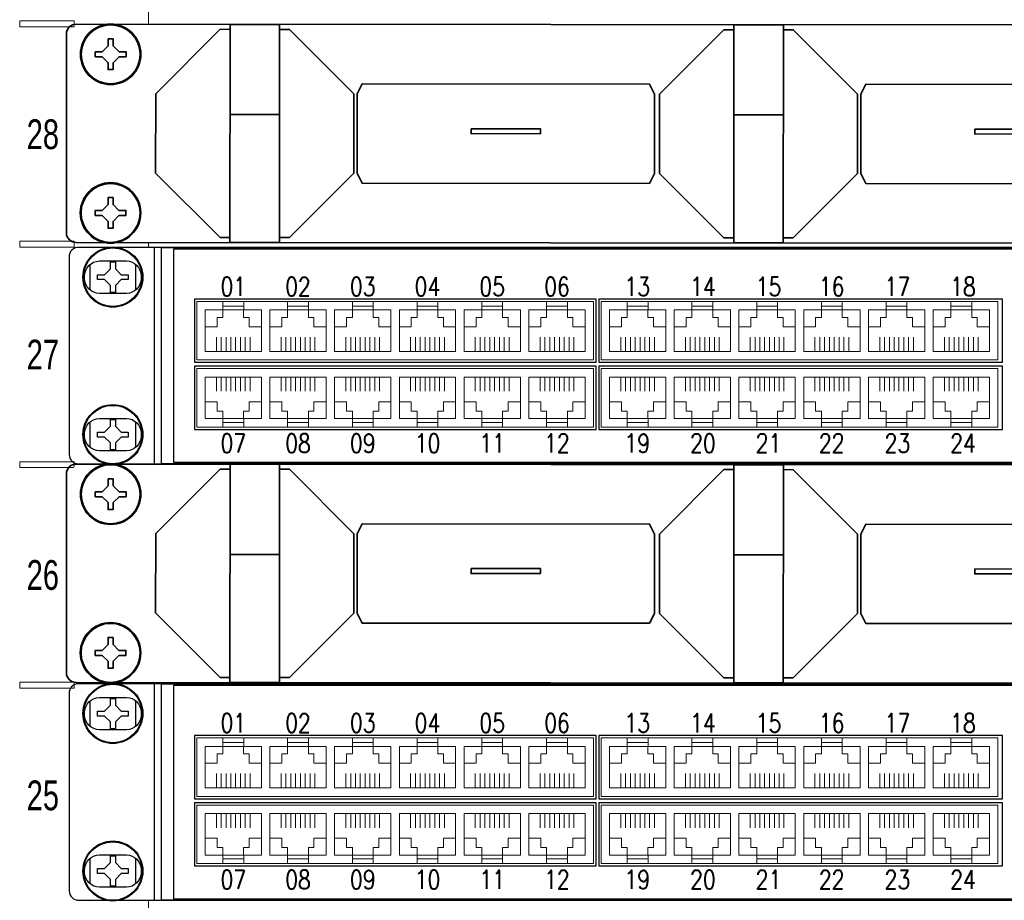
# Model space of a CAD drawing. Header units: millimetres. Extents: x 284 to 42354, y 172 to 67105.
# Tile 11 of 43: x 6023 to 8310, y 16177 to 18220. Entities that reach past the tile are written whole.
import ezdxf
from ezdxf.enums import TextEntityAlignment as Align

# ---------------------------------------------------------------- set-up
doc = ezdxf.new("R2010")
doc.units = ezdxf.units.MM
for name, color, linetype, lineweight in [('2DE_BKT_pp', 7, 'Continuous', 35), ('2DE_OBJ_BKT-pp', 93, 'Continuous', 25), ('2DE_TXT', 53, 'Continuous', 15), ('CP_DETAL', 33, 'Continuous', 9)]:
    doc.layers.add(name, color=color, linetype=linetype, lineweight=lineweight)
doc.layers.add('CP_WIPEOUT', color=7, linetype='Continuous')
doc.styles.add('CP_ATTR', font='ARIAL.TTF')
doc.styles.get("Standard").update_dxf_attribs({"font": 'arial.ttf'})
doc.styles.add('xES cctv$0$ROMANS', font='ROMANS.SHX', dxfattribs={"width": 0.75})

# ---------------------------------------------------------------- blocks, each defined once
blk = doc.blocks.new('2d_bkt_switchward_1_08_52m2dvd')
at = {"layer": 'CP_DETAL'}
for points in [[(75, 60), (75, 1930), (75, 1930)], [(49.01, 1306.25), (60.01, 1306.25), (60.01, 1305.05), (49.01, 1305.05), (49.01, 1306.25)], [(62.9, 1294.7), (72.1, 1294.7), (72.1, 1303.9), (62.9, 1303.9), (62.9, 1294.7)], [(62.9, 1278.83), (72.1, 1278.83), (72.1, 1288.02), (62.9, 1288.02), (62.9, 1278.83)], [(62.9, 1262.95), (72.1, 1262.95), (72.1, 1272.15), (62.9, 1272.15), (62.9, 1262.95)], [(49.01, 1261.8), (60.01, 1261.8), (60.01, 1260.6), (49.01, 1260.6), (49.01, 1261.8)], [(62.9, 1250.25), (72.1, 1250.25), (72.1, 1259.45), (62.9, 1259.45), (62.9, 1250.25)], [(62.9, 1234.38), (72.1, 1234.38), (72.1, 1243.58), (62.9, 1243.58), (62.9, 1234.38)], [(62.9, 1218.5), (72.1, 1218.5), (72.1, 1227.7), (62.9, 1227.7), (62.9, 1218.5)], [(49.01, 1217.35), (60.01, 1217.35), (60.01, 1216.15), (49.01, 1216.15), (49.01, 1217.35)], [(62.9, 1205.8), (72.1, 1205.8), (72.1, 1215), (62.9, 1215), (62.9, 1205.8)], [(62.9, 1189.93), (72.1, 1189.93), (72.1, 1199.13), (62.9, 1199.13), (62.9, 1189.93)], [(62.9, 1174.05), (72.1, 1174.05), (72.1, 1183.25), (62.9, 1183.25), (62.9, 1174.05)], [(49.01, 1172.9), (60.01, 1172.9), (60.01, 1171.7), (49.01, 1171.7), (49.01, 1172.9)], [(62.9, 1161.35), (72.1, 1161.35), (72.1, 1170.55), (62.9, 1170.55), (62.9, 1161.35)], [(62.9, 1145.48), (72.1, 1145.48), (72.1, 1154.68), (62.9, 1154.68), (62.9, 1145.48)], [(62.9, 1129.6), (72.1, 1129.6), (72.1, 1138.8), (62.9, 1138.8), (62.9, 1129.6)]]:
    blk.add_lwpolyline(points, dxfattribs=at)
at = {"style": 'CP_ATTR', "flags": 9}
for tag in ['ARTICLE', 'PRODUCT-TYPE', 'PRODUCER', 'CHARACTER', 'OTHER']:
    blk.add_attdef(tag, text='', height=0.00005, dxfattribs=at).set_placement((67.41, 67.69), align=Align.MIDDLE_LEFT)
at = {"layer": '2DE_TXT', "width": 0.7}
for s, p in [('28', (50.42, 1280.4)), ('27', (50.42, 1235.95)), ('26', (50.42, 1191.5)), ('25', (50.42, 1147.05))]:
    blk.add_text(s, height=6, dxfattribs=at).set_placement(p)
at = {"layer": '2DE_TXT', "style": 'CP_ATTR', "width": 0.8}
for tag, p in [('NAME', (-3.39, 2020.54)), ('ORDER-NO', (-3.39, 2002.94))]:
    blk.add_attdef(tag, text='', height=10, dxfattribs=at).set_placement(p, align=Align.MIDDLE_LEFT)
blk = doc.blocks.new('2hpn_bkt_138_5sy0dho')
blk.add_wipeout([(-8.9, 3.51), (-6.9, 6.05), (471.7, 6.05), (473.7, 4.05), (473.7, -35.95), (471.7, -37.95), (-6.9, -37.95), (-8.9, -36.05)]).dxf.layer = 'CP_WIPEOUT'
for p, q in [((-4.6, -34.63), (-4.6, -29.38)), ((-4.6, -34.63), (-4.6, -29.38)), ((4.6, -29.37), (4.6, -34.63))]:
    blk.add_line(p, q)
for points in [[(-6.9, -37.95), (-6.9, -37.95), (-6.9, -37.95), (-6.9, -37.95), (471.7, -37.95), (471.7, -37.95), (471.7, -37.95, 0.41425), (473.7, -35.95), (473.7, -35.95), (473.7, 4.05, 0.414021), (471.7, 6.05), (471.7, 6.05), (-6.9, 6.05, 0.457803), (-8.9, 4.05), (-8.9, 4.05), (-8.9, -36.05, 0.414214), (-6.9, -37.95), (-6.9, -37.95)], [(-2.75, 3.3), (-2.75, 3.3), (2.75, 3.3, -0.401538), (5.75, 0.3), (5.75, 0.3), (5.75, -0.3, -0.401538), (2.75, -3.3), (2.75, -3.3), (-2.75, -3.3, -0.401538), (-5.75, -0.3), (-5.75, -0.3), (-5.75, 0.2, -0.409645), (-2.75, 3.3), (-2.75, 3.3)], [(-2.75, -28.7), (-2.75, -28.7), (2.75, -28.7, -0.401538), (5.75, -31.7), (5.75, -31.7), (5.75, -32.3, -0.401538), (2.75, -35.3), (2.75, -35.3), (-2.75, -35.3, -0.401538), (-5.75, -32.3), (-5.75, -32.3), (-5.75, -31.8, -0.409645), (-2.75, -28.7), (-2.75, -28.7)]]:
    blk.add_lwpolyline(points, format="xyb")
for points in [[(24.1, 6.05), (24.1, -37.95), (34.1, -37.95)], [(24.1, 6.05), (34.1, 6.05), (34.1, -37.95)], [(125.75, 6.05), (125.75, -37.95), (135.75, -37.95)], [(125.75, 6.05), (135.75, 6.05), (135.75, -37.95)], [(24.1, 5.05), (22.1, 5.05), (9.1, -7.95), (9.1, -23.95), (22.1, -36.95), (24.1, -36.95)], [(34.1, 5.05), (36.1, 5.05), (49.1, -7.95), (49.1, -23.95), (36.1, -36.95), (34.1, -36.95)], [(125.75, 5.05), (123.75, 5.05), (110.75, -7.95), (110.75, -23.95), (123.75, -36.95), (125.75, -36.95)], [(135.75, 5.05), (137.75, 5.05), (150.75, -7.95), (150.75, -23.95), (137.75, -36.95), (135.75, -36.95)], [(49.75, -23.95), (49.75, -7.95), (50.75, -5.95), (108.75, -5.95), (109.75, -7.95), (109.75, -23.95)], [(151.4, -23.95), (151.4, -7.95), (152.4, -5.95), (210.4, -5.95), (211.4, -7.95), (211.4, -23.95)], [(49.75, -7.95), (49.75, -23.95), (50.75, -25.95), (108.75, -25.95), (109.75, -23.95), (109.75, -7.95)], [(151.4, -7.95), (151.4, -23.95), (152.4, -25.95), (210.4, -25.95), (211.4, -23.95), (211.4, -7.95)], [(24.1, -12.12), (34.1, -12.12)], [(125.75, -12.12), (135.75, -12.12)]]:
    blk.add_lwpolyline(points)
for points in [[(72.75, -14.95), (86.75, -14.95), (86.75, -15.95), (72.75, -15.95)], [(174.4, -14.95), (188.4, -14.95), (188.4, -15.95), (174.4, -15.95)]]:
    blk.add_lwpolyline(points, close=True)
at = {"linetype": 'ByBlock', "style": 'CP_ATTR', "flags": 9}
for tag in ['ARTICLE', 'PRODUCER']:
    blk.add_attdef(tag, text='', height=0.00005, dxfattribs=at).set_placement((0, 0), align=Align.MIDDLE_LEFT)
for points in [[(0, 5.95), (-1.54, 5.75), (-2.97, 5.15), (-4.21, 4.21), (-5.15, 2.98), (-5.75, 1.54), (-5.95, 0), (-5.75, -1.54), (-5.15, -2.97), (-4.21, -4.21), (-2.97, -5.15), (-1.54, -5.75), (0, -5.95), (1.54, -5.75), (2.98, -5.15), (4.21, -4.21), (5.15, -2.97), (5.75, -1.54), (5.95, 0), (5.75, 1.54), (5.15, 2.98), (4.21, 4.21), (2.98, 5.15), (1.54, 5.75)], [(0, -26.05), (-1.54, -26.25), (-2.97, -26.85), (-4.21, -27.79), (-5.15, -29.02), (-5.75, -30.46), (-5.95, -32), (-5.75, -33.54), (-5.15, -34.97), (-4.21, -36.21), (-2.97, -37.15), (-1.54, -37.75), (0, -37.95), (1.54, -37.75), (2.98, -37.15), (4.21, -36.21), (5.15, -34.97), (5.75, -33.54), (5.95, -32), (5.75, -30.46), (5.15, -29.02), (4.21, -27.79), (2.98, -26.85), (1.54, -26.25)]]:
    blk.add_wipeout(points).dxf.layer = 'CP_WIPEOUT'
for points in [[(-3.1, 0.5), (-1.7, 0.5), (-0.5, 1.7), (-0.5, 3.1), (0.5, 3.1), (0.5, 1.7), (1.7, 0.5), (3.1, 0.5), (3.1, -0.5), (1.7, -0.5), (0.5, -1.7), (0.5, -3.1), (-0.5, -3.1), (-0.5, -1.7), (-1.7, -0.5), (-3.1, -0.5), (-3.1, 0.5)], [(-3.1, -31.5), (-1.7, -31.5), (-0.5, -30.3), (-0.5, -28.9), (0.5, -28.9), (0.5, -30.3), (1.7, -31.5), (3.1, -31.5), (3.1, -32.5), (1.7, -32.5), (0.5, -33.7), (0.5, -35.1), (-0.5, -35.1), (-0.5, -33.7), (-1.7, -32.5), (-3.1, -32.5), (-3.1, -31.5)]]:
    blk.add_lwpolyline(points)
for centre, radius in [((0, 0), 6.1), ((0, 0), 5.95), ((0, -32), 6.1), ((0, -32), 5.95)]:
    blk.add_circle(centre, radius)
blk = doc.blocks.new('2d_n_bkt_1_202_ztdvsnz')
at = {"layer": '2DE_TXT', "style": 'CP_ATTR', "width": 0.8}
for tag, p in [('NAME', (553.7, -8.55)), ('ORDER-NO', (553.7, -26.15))]:
    blk.add_attdef(tag, text='', height=12, dxfattribs=at).set_placement(p, align=Align.MIDDLE_LEFT)
blk.add_wipeout([(-6.9, 6.05), (471.7, 6.05), (473.7, 4.05), (473.7, -35.95), (471.7, -37.95), (-6.9, -37.95), (-8.9, -36.05), (-8.9, 4.05)]).dxf.layer = 'CP_WIPEOUT'
blk.add_line((8.42, 6.05), (8.42, -37.95))
for points in [[(9.9, 6.05), (454.9, 6.05), (454.9, -37.95), (9.9, -37.95)], [(98.32, -4.48), (16.57, -4.48), (16.57, -17.3), (98.32, -17.3)], [(180.91, -4.48), (98.81, -4.48), (98.81, -17.3), (180.91, -17.3)], [(98.32, -18.11), (16.57, -18.11), (16.57, -30.94), (98.32, -30.94)], [(180.91, -18.11), (98.81, -18.11), (98.81, -30.94), (180.91, -30.94)]]:
    blk.add_lwpolyline(points, close=True)
blk.add_lwpolyline([(12.4, 5.8), (452.4, 5.8), (452.4, -37.7), (12.4, -37.7), (12.4, 5.8)])
at = {"layer": 'CP_DETAL'}
for p, q in [((21.04, -15.12), (21.04, -12.21)), ((22.02, -15.12), (22.02, -12.21)), ((23.01, -12.21), (23.01, -15.12)), ((23.99, -15.12), (23.99, -12.21)), ((24.97, -12.21), (24.97, -15.12)), ((25.96, -15.12), (25.96, -12.21)), ((26.93, -12.21), (26.93, -15.12)), ((27.91, -12.21), (27.91, -15.12)), ((34.21, -15.12), (34.21, -12.21)), ((35.19, -15.12), (35.19, -12.21)), ((36.18, -12.21), (36.18, -15.12)), ((37.16, -15.12), (37.16, -12.21)), ((38.14, -12.21), (38.14, -15.12)), ((39.12, -15.12), (39.12, -12.21)), ((40.1, -12.21), (40.1, -15.12)), ((41.08, -12.21), (41.08, -15.12)), ((47.38, -15.12), (47.38, -12.21)), ((48.36, -15.12), (48.36, -12.21)), ((49.35, -12.21), (49.35, -15.12)), ((50.32, -15.12), (50.32, -12.21)), ((51.3, -12.21), (51.3, -15.12)), ((52.29, -15.12), (52.29, -12.21)), ((53.27, -12.21), (53.27, -15.12)), ((54.25, -12.21), (54.25, -15.12)), ((60.55, -15.12), (60.55, -12.21)), ((61.52, -15.12), (61.52, -12.21)), ((62.51, -12.21), (62.51, -15.12)), ((63.49, -15.12), (63.49, -12.21)), ((64.47, -12.21), (64.47, -15.12)), ((65.46, -15.12), (65.46, -12.21)), ((66.44, -12.21), (66.44, -15.12)), ((67.41, -12.21), (67.41, -15.12)), ((73.71, -15.12), (73.71, -12.21)), ((74.69, -15.12), (74.69, -12.21)), ((75.68, -12.21), (75.68, -15.12)), ((76.66, -15.12), (76.66, -12.21)), ((77.64, -12.21), (77.64, -15.12)), ((78.62, -15.12), (78.62, -12.21)), ((79.6, -12.21), (79.6, -15.12)), ((80.58, -12.21), (80.58, -15.12)), ((86.88, -15.12), (86.88, -12.21)), ((87.86, -15.12), (87.86, -12.21)), ((88.85, -12.21), (88.85, -15.12)), ((89.82, -15.12), (89.82, -12.21)), ((90.8, -12.21), (90.8, -15.12)), ((91.79, -15.12), (91.79, -12.21)), ((92.77, -12.21), (92.77, -15.12)), ((93.75, -12.21), (93.75, -15.12)), ((103.28, -15.12), (103.28, -12.21)), ((104.26, -15.12), (104.26, -12.21)), ((105.25, -12.21), (105.25, -15.12)), ((106.23, -15.12), (106.23, -12.21)), ((107.21, -12.21), (107.21, -15.12)), ((108.2, -15.12), (108.2, -12.21)), ((109.17, -12.21), (109.17, -15.12)), ((110.15, -12.21), (110.15, -15.12)), ((116.45, -15.12), (116.45, -12.21)), ((117.43, -15.12), (117.43, -12.21)), ((118.42, -12.21), (118.42, -15.12)), ((119.4, -15.12), (119.4, -12.21)), ((120.37, -12.21), (120.37, -15.12)), ((121.36, -15.12), (121.36, -12.21)), ((122.34, -12.21), (122.34, -15.12)), ((123.32, -12.21), (123.32, -15.12)), ((129.62, -15.12), (129.62, -12.21)), ((130.6, -15.12), (130.6, -12.21)), ((131.58, -12.21), (131.58, -15.12)), ((132.56, -15.12), (132.56, -12.21)), ((133.54, -12.21), (133.54, -15.12)), ((134.53, -15.12), (134.53, -12.21)), ((135.51, -12.21), (135.51, -15.12)), ((136.49, -12.21), (136.49, -15.12)), ((142.78, -15.12), (142.78, -12.21)), ((143.76, -15.12), (143.76, -12.21)), ((144.75, -12.21), (144.75, -15.12)), ((145.73, -15.12), (145.73, -12.21)), ((146.71, -12.21), (146.71, -15.12)), ((147.7, -15.12), (147.7, -12.21)), ((148.67, -12.21), (148.67, -15.12)), ((149.65, -12.21), (149.65, -15.12)), ((155.95, -15.12), (155.95, -12.21)), ((156.93, -15.12), (156.93, -12.21)), ((157.92, -12.21), (157.92, -15.12)), ((158.9, -15.12), (158.9, -12.21)), ((159.88, -12.21), (159.88, -15.12)), ((160.86, -15.12), (160.86, -12.21)), ((161.84, -12.21), (161.84, -15.12)), ((162.82, -12.21), (162.82, -15.12)), ((169.12, -15.12), (169.12, -12.21)), ((170.1, -15.12), (170.1, -12.21)), ((171.09, -12.21), (171.09, -15.12)), ((172.06, -15.12), (172.06, -12.21)), ((173.04, -12.21), (173.04, -15.12)), ((174.03, -15.12), (174.03, -12.21)), ((175.01, -12.21), (175.01, -15.12)), ((175.99, -12.21), (175.99, -15.12)), ((21.04, -20.3), (21.04, -23.2)), ((22.02, -20.3), (22.02, -23.2)), ((23.01, -23.2), (23.01, -20.3)), ((23.99, -20.3), (23.99, -23.2)), ((24.97, -23.2), (24.97, -20.3)), ((25.96, -20.3), (25.96, -23.2)), ((26.93, -23.2), (26.93, -20.3)), ((27.91, -23.2), (27.91, -20.3)), ((34.21, -20.3), (34.21, -23.2)), ((35.19, -20.3), (35.19, -23.2)), ((36.18, -23.2), (36.18, -20.3)), ((37.16, -20.3), (37.16, -23.2)), ((38.14, -23.2), (38.14, -20.3)), ((39.12, -20.3), (39.12, -23.2)), ((40.1, -23.2), (40.1, -20.3)), ((41.08, -23.2), (41.08, -20.3)), ((47.38, -20.3), (47.38, -23.2)), ((48.36, -20.3), (48.36, -23.2)), ((49.35, -23.2), (49.35, -20.3)), ((50.32, -20.3), (50.32, -23.2)), ((51.3, -23.2), (51.3, -20.3)), ((52.29, -20.3), (52.29, -23.2)), ((53.27, -23.2), (53.27, -20.3)), ((54.25, -23.2), (54.25, -20.3)), ((60.55, -20.3), (60.55, -23.2)), ((61.52, -20.3), (61.52, -23.2)), ((62.51, -23.2), (62.51, -20.3)), ((63.49, -20.3), (63.49, -23.2)), ((64.47, -23.2), (64.47, -20.3)), ((65.46, -20.3), (65.46, -23.2)), ((66.44, -23.2), (66.44, -20.3)), ((67.41, -23.2), (67.41, -20.3)), ((73.71, -20.3), (73.71, -23.2)), ((74.69, -20.3), (74.69, -23.2)), ((75.68, -23.2), (75.68, -20.3)), ((76.66, -20.3), (76.66, -23.2)), ((77.64, -23.2), (77.64, -20.3)), ((78.62, -20.3), (78.62, -23.2)), ((79.6, -23.2), (79.6, -20.3)), ((80.58, -23.2), (80.58, -20.3)), ((86.88, -20.3), (86.88, -23.2)), ((87.86, -20.3), (87.86, -23.2)), ((88.85, -23.2), (88.85, -20.3)), ((89.82, -20.3), (89.82, -23.2)), ((90.8, -23.2), (90.8, -20.3)), ((91.79, -20.3), (91.79, -23.2)), ((92.77, -23.2), (92.77, -20.3)), ((93.75, -23.2), (93.75, -20.3)), ((103.28, -20.3), (103.28, -23.2)), ((104.26, -20.3), (104.26, -23.2)), ((105.25, -23.2), (105.25, -20.3)), ((106.23, -20.3), (106.23, -23.2)), ((107.21, -23.2), (107.21, -20.3)), ((108.2, -20.3), (108.2, -23.2)), ((109.17, -23.2), (109.17, -20.3)), ((110.15, -23.2), (110.15, -20.3)), ((116.45, -20.3), (116.45, -23.2)), ((117.43, -20.3), (117.43, -23.2)), ((118.42, -23.2), (118.42, -20.3)), ((119.4, -20.3), (119.4, -23.2)), ((120.37, -23.2), (120.37, -20.3)), ((121.36, -20.3), (121.36, -23.2)), ((122.34, -23.2), (122.34, -20.3)), ((123.32, -23.2), (123.32, -20.3)), ((129.62, -20.3), (129.62, -23.2)), ((130.6, -20.3), (130.6, -23.2)), ((131.58, -23.2), (131.58, -20.3)), ((132.56, -20.3), (132.56, -23.2)), ((133.54, -23.2), (133.54, -20.3)), ((134.53, -20.3), (134.53, -23.2)), ((135.51, -23.2), (135.51, -20.3)), ((136.49, -23.2), (136.49, -20.3)), ((142.78, -20.3), (142.78, -23.2)), ((143.76, -20.3), (143.76, -23.2)), ((144.75, -23.2), (144.75, -20.3)), ((145.73, -20.3), (145.73, -23.2)), ((146.71, -23.2), (146.71, -20.3)), ((147.7, -20.3), (147.7, -23.2)), ((148.67, -23.2), (148.67, -20.3)), ((149.65, -23.2), (149.65, -20.3)), ((155.95, -20.3), (155.95, -23.2)), ((156.93, -20.3), (156.93, -23.2)), ((157.92, -23.2), (157.92, -20.3)), ((158.9, -20.3), (158.9, -23.2)), ((159.88, -23.2), (159.88, -20.3)), ((160.86, -20.3), (160.86, -23.2)), ((161.84, -23.2), (161.84, -20.3)), ((162.82, -23.2), (162.82, -20.3)), ((169.12, -20.3), (169.12, -23.2)), ((170.1, -20.3), (170.1, -23.2)), ((171.09, -23.2), (171.09, -20.3)), ((172.06, -20.3), (172.06, -23.2)), ((173.04, -23.2), (173.04, -20.3)), ((174.03, -20.3), (174.03, -23.2)), ((175.01, -23.2), (175.01, -20.3)), ((175.99, -23.2), (175.99, -20.3))]:
    blk.add_line(p, q, dxfattribs=at)
at = {"layer": 'CP_DETAL', "flags": 128}
for points in [[(97.76, -16.83), (17.05, -16.83), (17.05, -4.95), (97.76, -4.95)], [(22.37, -4.95), (26.6, -4.95), (26.6, -5.9), (22.37, -5.9)], [(35.54, -4.95), (39.76, -4.95), (39.76, -5.9), (35.54, -5.9)], [(48.7, -4.95), (52.93, -4.95), (52.93, -5.9), (48.7, -5.9)], [(61.87, -4.95), (66.1, -4.95), (66.1, -5.9), (61.87, -5.9)], [(75.04, -4.95), (79.27, -4.95), (79.27, -5.9), (75.04, -5.9)], [(88.21, -4.95), (92.43, -4.95), (92.43, -5.9), (88.21, -5.9)], [(180, -16.83), (99.28, -16.83), (99.28, -4.95), (180, -4.95)], [(104.61, -4.95), (108.84, -4.95), (108.84, -5.9), (104.61, -5.9)], [(117.78, -4.95), (122, -4.95), (122, -5.9), (117.78, -5.9)], [(130.94, -4.95), (135.17, -4.95), (135.17, -5.9), (130.94, -5.9)], [(144.11, -4.95), (148.34, -4.95), (148.34, -5.9), (144.11, -5.9)], [(157.28, -4.95), (161.5, -4.95), (161.5, -5.9), (157.28, -5.9)], [(170.44, -4.95), (174.67, -4.95), (174.67, -5.9), (170.44, -5.9)], [(97.76, -30.46), (17.05, -30.46), (17.05, -18.59), (97.76, -18.59)], [(180, -30.46), (99.28, -30.46), (99.28, -18.59), (180, -18.59)], [(22.37, -30.46), (26.6, -30.46), (26.6, -29.51), (22.37, -29.51)], [(35.54, -30.46), (39.76, -30.46), (39.76, -29.51), (35.54, -29.51)], [(48.7, -30.46), (52.93, -30.46), (52.93, -29.51), (48.7, -29.51)], [(61.87, -30.46), (66.1, -30.46), (66.1, -29.51), (61.87, -29.51)], [(75.04, -30.46), (79.27, -30.46), (79.27, -29.51), (75.04, -29.51)], [(88.21, -30.46), (92.43, -30.46), (92.43, -29.51), (88.21, -29.51)], [(104.61, -30.46), (108.84, -30.46), (108.84, -29.51), (104.61, -29.51)], [(117.78, -30.46), (122, -30.46), (122, -29.51), (117.78, -29.51)], [(130.94, -30.46), (135.17, -30.46), (135.17, -29.51), (130.94, -29.51)], [(144.11, -30.46), (148.34, -30.46), (148.34, -29.51), (144.11, -29.51)], [(157.28, -30.46), (161.5, -30.46), (161.5, -29.51), (157.28, -29.51)], [(170.44, -30.46), (174.67, -30.46), (174.67, -29.51), (170.44, -29.51)]]:
    blk.add_lwpolyline(points, close=True, dxfattribs=at)
for points in [[(31.92, -16.83), (31.92, -16.83), (17.05, -16.83), (17.05, -4.95), (31.92, -4.95), (31.92, -4.95)], [(114.16, -16.83), (114.16, -16.83), (99.28, -16.83), (99.28, -4.95), (114.16, -4.95), (114.16, -4.95)], [(30.21, -15.12), (30.21, -6.66)], [(31.92, -6.66), (31.92, -15.12)], [(112.45, -15.12), (112.45, -6.66)], [(114.16, -6.66), (114.16, -15.12)], [(31.92, -18.59), (31.92, -18.59), (17.05, -18.59), (17.05, -30.46), (31.92, -30.46), (31.92, -30.46)], [(114.16, -18.59), (114.16, -18.59), (99.28, -18.59), (99.28, -30.46), (114.16, -30.46), (114.16, -30.46)], [(30.21, -20.3), (30.21, -28.75)], [(31.92, -28.75), (31.92, -20.3)], [(112.45, -20.3), (112.45, -28.75)], [(114.16, -28.75), (114.16, -20.3)]]:
    blk.add_lwpolyline(points, dxfattribs=at)
at = {"layer": 'CP_DETAL'}
for points in [[(22.37, -4.95), (22.37, -6.66), (18.76, -6.66), (18.76, -15.12), (30.21, -15.12), (30.21, -6.66), (26.6, -6.66), (26.6, -4.95)], [(35.54, -4.95), (35.54, -6.66), (31.92, -6.66), (31.92, -15.12), (43.38, -15.12), (43.38, -6.66), (39.76, -6.66), (39.76, -4.95)], [(48.7, -4.95), (48.7, -6.66), (45.09, -6.66), (45.09, -15.12), (56.55, -15.12), (56.55, -6.66), (52.93, -6.66), (52.93, -4.95)], [(61.87, -4.95), (61.87, -6.66), (58.26, -6.66), (58.26, -15.12), (69.71, -15.12), (69.71, -6.66), (66.1, -6.66), (66.1, -4.95)], [(75.04, -4.95), (75.04, -6.66), (71.42, -6.66), (71.42, -15.12), (82.88, -15.12), (82.88, -6.66), (79.27, -6.66), (79.27, -4.95)], [(88.21, -4.95), (88.21, -6.66), (84.59, -6.66), (84.59, -15.12), (96.05, -15.12), (96.05, -6.66), (92.43, -6.66), (92.43, -4.95)], [(104.61, -4.95), (104.61, -6.66), (100.99, -6.66), (100.99, -15.12), (112.45, -15.12), (112.45, -6.66), (108.84, -6.66), (108.84, -4.95)], [(117.78, -4.95), (117.78, -6.66), (114.16, -6.66), (114.16, -15.12), (125.62, -15.12), (125.62, -6.66), (122, -6.66), (122, -4.95)], [(130.94, -4.95), (130.94, -6.66), (127.33, -6.66), (127.33, -15.12), (138.79, -15.12), (138.79, -6.66), (135.17, -6.66), (135.17, -4.95)], [(144.11, -4.95), (144.11, -6.66), (140.5, -6.66), (140.5, -15.12), (151.95, -15.12), (151.95, -6.66), (148.34, -6.66), (148.34, -4.95)], [(157.28, -4.95), (157.28, -6.66), (153.66, -6.66), (153.66, -15.12), (165.12, -15.12), (165.12, -6.66), (161.5, -6.66), (161.5, -4.95)], [(170.44, -4.95), (170.44, -6.66), (166.83, -6.66), (166.83, -15.12), (178.29, -15.12), (178.29, -6.66), (174.67, -6.66), (174.67, -4.95)], [(18.76, -10.1), (21.19, -10.1), (21.19, -8.18), (22.37, -8.18), (22.37, -6.66), (26.59, -6.66), (26.59, -8.18), (27.72, -8.18), (27.72, -10.1), (30.21, -10.1)], [(31.92, -10.1), (34.35, -10.1), (34.35, -8.18), (35.54, -8.18), (35.54, -6.66), (39.76, -6.66), (39.76, -8.18), (40.89, -8.18), (40.89, -10.1), (43.38, -10.1)], [(45.09, -10.1), (47.52, -10.1), (47.52, -8.18), (48.7, -8.18), (48.7, -6.66), (52.93, -6.66), (52.93, -8.18), (54.06, -8.18), (54.06, -10.1), (56.55, -10.1)], [(58.26, -10.1), (60.69, -10.1), (60.69, -8.18), (61.87, -8.18), (61.87, -6.66), (66.09, -6.66), (66.09, -8.18), (67.22, -8.18), (67.22, -10.1), (69.71, -10.1)], [(71.42, -10.1), (73.86, -10.1), (73.86, -8.18), (75.04, -8.18), (75.04, -6.66), (79.26, -6.66), (79.26, -8.18), (80.39, -8.18), (80.39, -10.1), (82.88, -10.1)], [(84.59, -10.1), (87.02, -10.1), (87.02, -8.18), (88.21, -8.18), (88.21, -6.66), (92.43, -6.66), (92.43, -8.18), (93.56, -8.18), (93.56, -10.1), (96.05, -10.1)], [(100.99, -10.1), (103.43, -10.1), (103.43, -8.18), (104.61, -8.18), (104.61, -6.66), (108.83, -6.66), (108.83, -8.18), (109.96, -8.18), (109.96, -10.1), (112.45, -10.1)], [(114.16, -10.1), (116.59, -10.1), (116.59, -8.18), (117.78, -8.18), (117.78, -6.66), (122, -6.66), (122, -8.18), (123.13, -8.18), (123.13, -10.1), (125.62, -10.1)], [(127.33, -10.1), (129.76, -10.1), (129.76, -8.18), (130.94, -8.18), (130.94, -6.66), (135.17, -6.66), (135.17, -8.18), (136.3, -8.18), (136.3, -10.1), (138.79, -10.1)], [(140.5, -10.1), (142.93, -10.1), (142.93, -8.18), (144.11, -8.18), (144.11, -6.66), (148.33, -6.66), (148.33, -8.18), (149.46, -8.18), (149.46, -10.1), (151.95, -10.1)], [(153.66, -10.1), (156.09, -10.1), (156.09, -8.18), (157.28, -8.18), (157.28, -6.66), (161.5, -6.66), (161.5, -8.18), (162.63, -8.18), (162.63, -10.1), (165.12, -10.1)], [(166.83, -10.1), (169.26, -10.1), (169.26, -8.18), (170.44, -8.18), (170.44, -6.66), (174.67, -6.66), (174.67, -8.18), (175.8, -8.18), (175.8, -10.1), (178.29, -10.1)], [(22.37, -30.46), (22.37, -28.75), (18.76, -28.75), (18.76, -20.3), (30.21, -20.3), (30.21, -28.75), (26.6, -28.75), (26.6, -30.46)], [(35.54, -30.46), (35.54, -28.75), (31.92, -28.75), (31.92, -20.3), (43.38, -20.3), (43.38, -28.75), (39.76, -28.75), (39.76, -30.46)], [(48.7, -30.46), (48.7, -28.75), (45.09, -28.75), (45.09, -20.3), (56.55, -20.3), (56.55, -28.75), (52.93, -28.75), (52.93, -30.46)], [(61.87, -30.46), (61.87, -28.75), (58.26, -28.75), (58.26, -20.3), (69.71, -20.3), (69.71, -28.75), (66.1, -28.75), (66.1, -30.46)], [(75.04, -30.46), (75.04, -28.75), (71.42, -28.75), (71.42, -20.3), (82.88, -20.3), (82.88, -28.75), (79.27, -28.75), (79.27, -30.46)], [(88.21, -30.46), (88.21, -28.75), (84.59, -28.75), (84.59, -20.3), (96.05, -20.3), (96.05, -28.75), (92.43, -28.75), (92.43, -30.46)], [(104.61, -30.46), (104.61, -28.75), (100.99, -28.75), (100.99, -20.3), (112.45, -20.3), (112.45, -28.75), (108.84, -28.75), (108.84, -30.46)], [(117.78, -30.46), (117.78, -28.75), (114.16, -28.75), (114.16, -20.3), (125.62, -20.3), (125.62, -28.75), (122, -28.75), (122, -30.46)], [(130.94, -30.46), (130.94, -28.75), (127.33, -28.75), (127.33, -20.3), (138.79, -20.3), (138.79, -28.75), (135.17, -28.75), (135.17, -30.46)], [(144.11, -30.46), (144.11, -28.75), (140.5, -28.75), (140.5, -20.3), (151.95, -20.3), (151.95, -28.75), (148.34, -28.75), (148.34, -30.46)], [(157.28, -30.46), (157.28, -28.75), (153.66, -28.75), (153.66, -20.3), (165.12, -20.3), (165.12, -28.75), (161.5, -28.75), (161.5, -30.46)], [(170.44, -30.46), (170.44, -28.75), (166.83, -28.75), (166.83, -20.3), (178.29, -20.3), (178.29, -28.75), (174.67, -28.75), (174.67, -30.46)], [(18.76, -25.31), (21.19, -25.31), (21.19, -27.23), (22.37, -27.23), (22.37, -28.75), (26.59, -28.75), (26.59, -27.23), (27.72, -27.23), (27.72, -25.31), (30.21, -25.31)], [(31.92, -25.31), (34.35, -25.31), (34.35, -27.23), (35.54, -27.23), (35.54, -28.75), (39.76, -28.75), (39.76, -27.23), (40.89, -27.23), (40.89, -25.31), (43.38, -25.31)], [(45.09, -25.31), (47.52, -25.31), (47.52, -27.23), (48.7, -27.23), (48.7, -28.75), (52.93, -28.75), (52.93, -27.23), (54.06, -27.23), (54.06, -25.31), (56.55, -25.31)], [(58.26, -25.31), (60.69, -25.31), (60.69, -27.23), (61.87, -27.23), (61.87, -28.75), (66.09, -28.75), (66.09, -27.23), (67.22, -27.23), (67.22, -25.31), (69.71, -25.31)], [(71.42, -25.31), (73.86, -25.31), (73.86, -27.23), (75.04, -27.23), (75.04, -28.75), (79.26, -28.75), (79.26, -27.23), (80.39, -27.23), (80.39, -25.31), (82.88, -25.31)], [(84.59, -25.31), (87.02, -25.31), (87.02, -27.23), (88.21, -27.23), (88.21, -28.75), (92.43, -28.75), (92.43, -27.23), (93.56, -27.23), (93.56, -25.31), (96.05, -25.31)], [(100.99, -25.31), (103.43, -25.31), (103.43, -27.23), (104.61, -27.23), (104.61, -28.75), (108.83, -28.75), (108.83, -27.23), (109.96, -27.23), (109.96, -25.31), (112.45, -25.31)], [(114.16, -25.31), (116.59, -25.31), (116.59, -27.23), (117.78, -27.23), (117.78, -28.75), (122, -28.75), (122, -27.23), (123.13, -27.23), (123.13, -25.31), (125.62, -25.31)], [(127.33, -25.31), (129.76, -25.31), (129.76, -27.23), (130.94, -27.23), (130.94, -28.75), (135.17, -28.75), (135.17, -27.23), (136.3, -27.23), (136.3, -25.31), (138.79, -25.31)], [(140.5, -25.31), (142.93, -25.31), (142.93, -27.23), (144.11, -27.23), (144.11, -28.75), (148.33, -28.75), (148.33, -27.23), (149.46, -27.23), (149.46, -25.31), (151.95, -25.31)], [(153.66, -25.31), (156.09, -25.31), (156.09, -27.23), (157.28, -27.23), (157.28, -28.75), (161.5, -28.75), (161.5, -27.23), (162.63, -27.23), (162.63, -25.31), (165.12, -25.31)], [(166.83, -25.31), (169.26, -25.31), (169.26, -27.23), (170.44, -27.23), (170.44, -28.75), (174.67, -28.75), (174.67, -27.23), (175.8, -27.23), (175.8, -25.31), (178.29, -25.31)]]:
    blk.add_lwpolyline(points, dxfattribs=at)
at = {"layer": '2DE_TXT', "style": 'xES cctv$0$ROMANS', "width": 0.8}
for s, p in [('01', (24.48, -4.95)), ('02', (37.65, -4.95)), ('03', (50.82, -4.95)), ('04', (63.98, -4.95)), ('05', (77.15, -4.95)), ('06', (90.32, -4.95)), ('13', (106.65, -4.95)), ('14', (120, -4.95)), ('15', (133.35, -4.95)), ('16', (146.2, -4.95)), ('17', (159.56, -4.95)), ('18', (172.91, -4.95)), ('07', (24.48, -36.79)), ('08', (37.65, -36.79)), ('09', (50.82, -36.79)), ('10', (63.98, -36.79)), ('11', (77.15, -36.79)), ('12', (90.32, -36.79)), ('19', (106.65, -36.79)), ('20', (120, -36.79)), ('21', (133.35, -36.79)), ('22', (146.2, -36.79)), ('23', (159.56, -36.79)), ('24', (172.91, -36.79))]:
    blk.add_text(s, height=3.8, dxfattribs=at).set_placement(p, align=Align.BOTTOM_CENTER)
for points in [[(0, 5.95), (-1.54, 5.75), (-2.97, 5.15), (-4.21, 4.21), (-5.15, 2.98), (-5.75, 1.54), (-5.95, 0), (-5.75, -1.54), (-5.15, -2.97), (-4.21, -4.21), (-2.97, -5.15), (-1.54, -5.75), (0, -5.95), (1.54, -5.75), (2.98, -5.15), (4.21, -4.21), (5.15, -2.97), (5.75, -1.54), (5.95, 0), (5.75, 1.54), (5.15, 2.98), (4.21, 4.21), (2.98, 5.15), (1.54, 5.75)], [(0, -26.05), (-1.54, -26.25), (-2.97, -26.85), (-4.21, -27.79), (-5.15, -29.02), (-5.75, -30.46), (-5.95, -32), (-5.75, -33.54), (-5.15, -34.97), (-4.21, -36.21), (-2.97, -37.15), (-1.54, -37.75), (0, -37.95), (1.54, -37.75), (2.98, -37.15), (4.21, -36.21), (5.15, -34.97), (5.75, -33.54), (5.95, -32), (5.75, -30.46), (5.15, -29.02), (4.21, -27.79), (2.98, -26.85), (1.54, -26.25)]]:
    blk.add_wipeout(points).dxf.layer = 'CP_WIPEOUT'
for p, q in [((-4.6, -2.63), (-4.6, 2.62)), ((4.6, 2.63), (4.6, -2.63)), ((-4.6, -34.63), (-4.6, -29.38)), ((4.6, -29.37), (4.6, -34.63))]:
    blk.add_line(p, q)
for points in [[(-6.9, -37.95), (-6.9, -37.95), (-6.9, -37.95), (-6.9, -37.95), (471.7, -37.95), (471.7, -37.95), (471.7, -37.95, 0.41425), (473.7, -35.95), (473.7, -35.95), (473.7, 4.05, 0.414021), (471.7, 6.05), (471.7, 6.05), (-6.9, 6.05, 0.457803), (-8.9, 4.05), (-8.9, 4.05), (-8.9, -36.05, 0.414214), (-6.9, -37.95), (-6.9, -37.95)], [(-2.75, 3.3), (-2.75, 3.3), (2.75, 3.3, -0.401538), (5.75, 0.3), (5.75, 0.3), (5.75, -0.3, -0.401538), (2.75, -3.3), (2.75, -3.3), (-2.75, -3.3, -0.401538), (-5.75, -0.3), (-5.75, -0.3), (-5.75, 0.2, -0.409645), (-2.75, 3.3), (-2.75, 3.3)], [(-2.75, -28.7), (-2.75, -28.7), (2.75, -28.7, -0.401538), (5.75, -31.7), (5.75, -31.7), (5.75, -32.3, -0.401538), (2.75, -35.3), (2.75, -35.3), (-2.75, -35.3, -0.401538), (-5.75, -32.3), (-5.75, -32.3), (-5.75, -31.8, -0.409645), (-2.75, -28.7), (-2.75, -28.7)]]:
    blk.add_lwpolyline(points, format="xyb")
for points in [[(-3.1, 0.5), (-1.7, 0.5), (-0.5, 1.7), (-0.5, 3.1), (0.5, 3.1), (0.5, 1.7), (1.7, 0.5), (3.1, 0.5), (3.1, -0.5), (1.7, -0.5), (0.5, -1.7), (0.5, -3.1), (-0.5, -3.1), (-0.5, -1.7), (-1.7, -0.5), (-3.1, -0.5), (-3.1, 0.5)], [(-3.1, -31.5), (-1.7, -31.5), (-0.5, -30.3), (-0.5, -28.9), (0.5, -28.9), (0.5, -30.3), (1.7, -31.5), (3.1, -31.5), (3.1, -32.5), (1.7, -32.5), (0.5, -33.7), (0.5, -35.1), (-0.5, -35.1), (-0.5, -33.7), (-1.7, -32.5), (-3.1, -32.5), (-3.1, -31.5)]]:
    blk.add_lwpolyline(points)
for centre, radius in [((0, 0), 6.1), ((0, 0), 5.95), ((0, -32), 6.1), ((0, -32), 5.95)]:
    blk.add_circle(centre, radius)
at = {"style": 'CP_ATTR', "flags": 1}
for tag in ['ARTICLE', 'PRODUCT-TYPE', 'PRODUCER', 'CHARACTER', 'OTHER']:
    blk.add_attdef(tag, text='', height=0.00005, dxfattribs=at).set_placement((0, 0), align=Align.MIDDLE_LEFT)

msp = doc.modelspace()

# ---------------------------------------------------------------- block references
at = {"layer": '2DE_OBJ_BKT-pp', "xscale": 11.50760455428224, "yscale": 11.50760455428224, "zscale": 11.50760455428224}
msp.add_blockref('2d_bkt_switchward_1_08_52m2dvd', (5459.3, 3185.8, 41413.7), dxfattribs=at)

# ---------------------------------------------------------------- next in the draw order: block references
at = {"layer": '2DE_BKT_pp', "xscale": 11.50760455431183, "yscale": 11.50760455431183, "zscale": 11.50760455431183, "rotation": 359.9585277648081}
for p in [(6234.5, 18140.2, 41413.7), (6234.5, 17119.1, 41413.7)]:
    msp.add_blockref('2hpn_bkt_138_5sy0dho', p, dxfattribs=at)

# ---------------------------------------------------------------- next in the draw order: block references
at = {"layer": '2DE_OBJ_BKT-pp', "xscale": 11.41779744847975, "yscale": 11.41779744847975, "zscale": 11.41779744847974, "rotation": 359.9997665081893}
for p in [(6239.7, 17622.8, 41413.7), (6239.7, 16609.9, 41413.7)]:
    msp.add_blockref('2d_n_bkt_1_202_ztdvsnz', p, dxfattribs=at)

doc.saveas('drawing.dxf')
